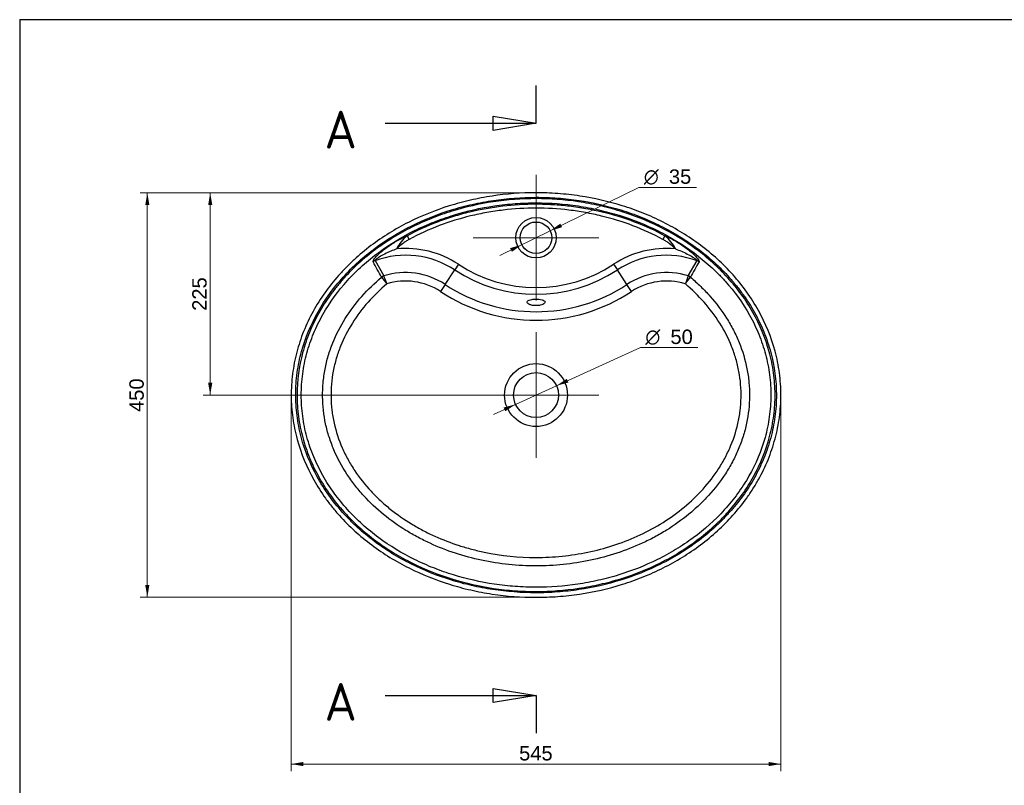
# Model space of a CAD drawing. Header units: millimetres. Extents: x 87 to 2279, y 58 to 1623.
# Tile 2 of 3: x 87 to 1183, y 771 to 1623. Entities that reach past the tile are written whole.
import ezdxf
from ezdxf.enums import TextEntityAlignment as Align
from ezdxf.lldxf.tags import DXFTag

# ---------------------------------------------------------------- set-up
doc = ezdxf.new("R2010")
doc.units = ezdxf.units.MM
for name, color, linetype in [('1', 7, 'Continuous'), ('Default', 7, 'Continuous'), ('WIND-R', 7, 'Continuous')]:
    doc.layers.add(name, color=color, linetype=linetype)
doc.styles.add('SEACAD_arial_ttf', font='arial.ttf')
doc.styles.add('SEACAD_seiso_ttf', font='seiso.ttf')
doc.styles.add('SEACAD_semeca1_ttf', font='semeca1.ttf')
tags = doc.linetypes.add('CENTER2', pattern=[28.575, 19.05, -3.175, 3.175, -3.175]).pattern_tags.tags
tags[10:11] = [DXFTag(74, 4), DXFTag(75, 0), DXFTag(340, '0'), DXFTag(46, 0.0), DXFTag(50, 0.0), DXFTag(44, 0.0), DXFTag(45, 0.0)]
tags[8:9] = [DXFTag(74, 4), DXFTag(75, 0), DXFTag(340, '0'), DXFTag(46, 0.0), DXFTag(50, 0.0), DXFTag(44, 0.0), DXFTag(45, 0.0)]
tags[6:7] = [DXFTag(74, 4), DXFTag(75, 0), DXFTag(340, '0'), DXFTag(46, 0.0), DXFTag(50, 0.0), DXFTag(44, 0.0), DXFTag(45, 0.0)]
tags[4:5] = [DXFTag(74, 4), DXFTag(75, 0), DXFTag(340, '0'), DXFTag(46, 0.0), DXFTag(50, 0.0), DXFTag(44, 0.0), DXFTag(45, 0.0)]

# ---------------------------------------------------------------- blocks, each defined once
blk = doc.blocks.new('SEANNOT_GROUP')
at = {"layer": 'Default', "color": 136, "linetype": 'CENTER2', "lineweight": 9}
for p, q in [((661.5, 1275.2), (661.5, 1258.2)), ((661.5, 1261.2), (661.5, 1149.2)), ((591.5, 1205.2), (608.5, 1205.2)), ((717.5, 1205.2), (605.5, 1205.2)), ((731.5, 1205.2), (714.5, 1205.2)), ((661.5, 1135.2), (661.5, 1152.2))]:
    blk.add_line(p, q, dxfattribs=at)
blk = doc.blocks.new('SEANNOT_GROUP1')
at = {"layer": 'Default', "color": 136, "linetype": 'CENTER2', "lineweight": 9}
for p, q in [((661.5, 1450.2), (661.5, 1430.7)), ((661.5, 1436.2), (661.5, 1324.2)), ((591.5, 1380.2), (611, 1380.2)), ((717.5, 1380.2), (605.5, 1380.2)), ((731.5, 1380.2), (712, 1380.2)), ((661.5, 1310.2), (661.5, 1329.7))]:
    blk.add_line(p, q, dxfattribs=at)
blk = doc.blocks.new('SE1')
at = {"color": 7, "linetype": 'Continuous', "style": 'SEACAD_seiso_ttf'}
blk.add_text('A', height=42, dxfattribs=at).set_placement((426.1, 1521.5), align=Align.TOP_LEFT)
blk = doc.blocks.new('SE2')
at = {"color": 7, "linetype": 'Continuous', "style": 'SEACAD_seiso_ttf'}
blk.add_text('A', height=42, dxfattribs=at).set_placement((426.1, 884.9), align=Align.TOP_LEFT)
blk = doc.blocks.new('SE3')
at = {"color": 7, "linetype": 'Continuous'}
for points in [[(613.9, 1499.6), (613.9, 1515.5), (661.5, 1507.5), (613.9, 1499.6)], [(493.5, 1507.5), (661.5, 1507.5)]]:
    blk.add_lwpolyline(points, dxfattribs=at)
blk = doc.blocks.new('SE4')
at = {"color": 7, "linetype": 'Continuous'}
for points in [[(613.9, 863), (613.9, 878.8), (661.5, 870.9), (613.9, 863)], [(493.5, 870.9), (661.5, 870.9)]]:
    blk.add_lwpolyline(points, dxfattribs=at)
blk = doc.blocks.new('SE')
at = {"layer": 'Default', "color": 7, "linetype": 'CENTER2'}
for p, q in [((661.5, 1507.5), (661.5, 1549.5)), ((661.5, 870.9), (661.5, 828.9))]:
    blk.add_line(p, q, dxfattribs=at)
at = {"layer": 'Default', "color": 7, "linetype": 'CENTER2', "const_width": 0.00035}
blk.add_lwpolyline([(661.5, 1507.5), (661.5, 870.9)], dxfattribs=at)
at = {"layer": 'Default'}
for name in ['SE1', 'SE3', 'SE2', 'SE4']:
    blk.add_blockref(name, (0, 0), dxfattribs=at)
blk = doc.blocks.new('GDimGGroup')
at = {"layer": 'Default', "linetype": 'Continuous', "lineweight": 9}
for points in [[(226.6, 1416.6), (231.2, 1416.6), (228.9, 1430.2)], [(226.6, 993.8), (228.9, 980.2), (231.2, 993.8)]]:
    blk.add_hatch(color=136, dxfattribs=at).paths.add_polyline_path(points)
at = {"layer": 'Default', "color": 136, "linetype": 'Continuous', "lineweight": 9}
for p, q in [((653.5, 1430.2), (220.9, 1430.2)), ((228.9, 980.2), (228.9, 1430.2)), ((653.5, 980.2), (220.9, 980.2))]:
    blk.add_line(p, q, dxfattribs=at)
at = {"layer": 'Default', "color": 136, "linetype": 'Continuous', "lineweight": 9, "style": 'SEACAD_arial_ttf'}
blk.add_text('450', height=16, rotation=90, dxfattribs=at).set_placement((208.9, 1186.4), align=Align.TOP_LEFT)
blk = doc.blocks.new('GDimGGroup1')
at = {"layer": 'Default', "linetype": 'Continuous', "lineweight": 9}
for points in [[(402.6, 792.4), (402.6, 797), (389, 794.7)], [(920.4, 792.4), (934, 794.7), (920.4, 797)]]:
    blk.add_hatch(color=136, dxfattribs=at).paths.add_polyline_path(points)
at = {"layer": 'Default', "color": 136, "linetype": 'Continuous', "lineweight": 9}
for p, q in [((389, 1197.2), (389, 786.7)), ((934, 1197.2), (934, 786.7)), ((389, 794.7), (934, 794.7))]:
    blk.add_line(p, q, dxfattribs=at)
at = {"layer": 'Default', "color": 136, "linetype": 'Continuous', "lineweight": 9, "style": 'SEACAD_arial_ttf'}
blk.add_text('545', height=16, dxfattribs=at).set_placement((642.7, 814.7), align=Align.TOP_LEFT)
blk = doc.blocks.new('GDimGGroup2')
at = {"layer": 'Default', "linetype": 'Continuous', "lineweight": 9}
for points in [[(296.6, 1416.6), (301.2, 1416.6), (298.9, 1430.2)], [(296.6, 1218.8), (298.9, 1205.2), (301.2, 1218.8)]]:
    blk.add_hatch(color=136, dxfattribs=at).paths.add_polyline_path(points)
at = {"layer": 'Default', "color": 136, "linetype": 'Continuous', "lineweight": 9}
for p, q in [((653.5, 1430.2), (290.9, 1430.2)), ((298.9, 1205.2), (298.9, 1430.2)), ((600.5, 1205.2), (290.9, 1205.2))]:
    blk.add_line(p, q, dxfattribs=at)
at = {"layer": 'Default', "color": 136, "linetype": 'Continuous', "lineweight": 9, "style": 'SEACAD_arial_ttf'}
blk.add_text('225', height=16, rotation=90, dxfattribs=at).set_placement((278.9, 1298.9), align=Align.TOP_LEFT)
blk = doc.blocks.new('GDimGGroup3')
at = {"layer": 'Default', "linetype": 'Continuous', "lineweight": 9}
for points in [[(695.7, 1223.3), (684.3, 1215.6), (697.6, 1219.1)], [(625.5, 1191.3), (627.3, 1187.2), (638.8, 1194.9)]]:
    blk.add_hatch(color=136, dxfattribs=at).paths.add_polyline_path(points)
at = {"layer": 'Default', "color": 136, "linetype": 'Continuous', "lineweight": 9}
for p, q in [((684.3, 1215.6), (777.6, 1258)), ((777.6, 1258), (841.7, 1258)), ((614, 1183.6), (684.3, 1215.6))]:
    blk.add_line(p, q, dxfattribs=at)
for s, style, p in [('O', 'SEACAD_semeca1_ttf', (783.2, 1278)), ('50', 'SEACAD_arial_ttf', (811.1, 1278))]:
    blk.add_text(s, height=16, dxfattribs=dict(at, style=style)).set_placement(p, align=Align.TOP_LEFT)
blk = doc.blocks.new('GDimGGroup4')
at = {"layer": 'Default', "linetype": 'Continuous', "lineweight": 9}
for points in [[(688.5, 1395.9), (677.2, 1387.9), (690.5, 1391.9)], [(632.6, 1368.6), (634.6, 1364.5), (645.8, 1372.5)]]:
    blk.add_hatch(color=136, dxfattribs=at).paths.add_polyline_path(points)
at = {"layer": 'Default', "color": 136, "linetype": 'Continuous', "lineweight": 9}
for p, q in [((677.2, 1387.9), (775.9, 1436.2)), ((775.9, 1436.2), (840, 1436.2)), ((621.4, 1360.5), (677.2, 1387.9))]:
    blk.add_line(p, q, dxfattribs=at)
for s, style, p in [('O', 'SEACAD_semeca1_ttf', (781.5, 1456.2)), ('35', 'SEACAD_arial_ttf', (809.4, 1456.2))]:
    blk.add_text(s, height=16, dxfattribs=dict(at, style=style)).set_placement(p, align=Align.TOP_LEFT)

msp = doc.modelspace()

# ---------------------------------------------------------------- linework, layer by layer
at = {"layer": '1', "color": 7, "linetype": 'Continuous'}
for q in [(2274.9, 1622.8), (86.9, 58.3)]:
    msp.add_line((86.9, 1622.8), q, dxfattribs=at)
at = {"layer": 'WIND-R', "color": 7, "linetype": 'Continuous'}
for p, q in [((518.1, 1382.5), (520.3, 1378.4)), ((805, 1382.5), (802.8, 1378.4)), ((482.3, 1354.7), (492.2, 1337.7)), ((575.1, 1350.7), (571, 1344.4)), ((747.9, 1350.7), (752.1, 1344.4)), ((830.9, 1337.7), (840.8, 1354.7)), ((560.3, 1328.3), (571, 1344.4)), ((762.7, 1328.3), (752.1, 1344.4)), ((560.3, 1328.3), (555.2, 1320.4)), ((767.9, 1320.4), (762.7, 1328.3))]:
    msp.add_line(p, q, dxfattribs=at)
for centre, radius in [((661.5, 1380.2), 22.5), ((661.5, 1380.2), 17.5), ((661.5, 1205.2), 35), ((661.5, 1205.2), 25)]:
    msp.add_circle(centre, radius, dxfattribs=at)
for centre, radius, start, end in [((542.4, 1351.2), 39.6, 127.9299, 155.2494), ((780.6, 1351.2), 39.6, 24.7506, 52.0701), ((516.4, 1261.5), 99.2, 56.6364, 110.1197), ((516.4, 1261.5), 106.8, 56.6364, 95.3543), ((806.6, 1261.5), 106.8, 84.6457, 123.3636), ((806.6, 1261.5), 99.2, 69.8803, 123.3636), ((-650.3, 717.9), 1296.8, 28.4771, 29.3469), ((661.5, 1481.9), 157.1, 236.6364, 303.3636), ((1973.3, 717.9), 1296.8, 150.6531, 151.5229), ((516.4, 1261.5), 79.9, 56.6364, 107.6475), ((-533.8, 961.2), 1092.9, 19.6565, 20.1496), ((661.5, 1481.9), 164.6, 236.6364, 303.3636), ((806.6, 1261.5), 79.9, 72.3525, 123.3636), ((1856.9, 961.2), 1092.9, 159.8504, 160.3435), ((3505.7, 3665), 3810.5, 217.6725, 217.8139), ((516.4, 1261.5), 70.5, 56.6364, 107.3467), ((661.5, 1481.9), 184, 236.6364, 303.3636), ((806.6, 1261.5), 70.5, 72.6533, 123.3636), ((-2182.6, 3665), 3810.5, 322.1861, 322.3275), ((661.5, 1481.9), 193.4, 236.6364, 303.3636)]:
    msp.add_arc(centre, radius, start, end, dxfattribs=at)
for points, knots in [([(934, 1205.2), (934, 1197), (933.5, 1188.7), (931.3, 1172.5), (929.7, 1164.5), (925.4, 1148.6), (922.8, 1140.8), (916.7, 1125.8), (913.1, 1118.4), (907.2, 1107.8), (905.1, 1104.3), (900.7, 1097.3), (898.4, 1093.9), (891.2, 1083.9), (886.1, 1077.6), (875.3, 1065.4), (869.5, 1059.7), (857.5, 1048.7), (851.1, 1043.4), (831.5, 1028.7), (817.6, 1020.2), (795.7, 1009.3), (788.2, 1005.9), (773, 999.8), (765.4, 997.1), (742.1, 989.8), (726.2, 986.2), (702, 982.6), (693.9, 981.7), (677.6, 980.5), (669.4, 980.2), (645.1, 980.2), (629, 981.4), (604.8, 985), (596.8, 986.5), (580.8, 990.2), (572.9, 992.3), (549.7, 999.6), (534.7, 1005.6), (513, 1016.4), (505.9, 1020.4), (492, 1028.9), (485.2, 1033.5), (465.6, 1048.2), (453.5, 1059.1), (439.9, 1074.2), (437.3, 1077.4), (432.1, 1083.7), (429.6, 1087), (422.4, 1097), (418.1, 1103.9), (406.2, 1125.1), (400, 1140), (394.6, 1159.9), (393.6, 1163.9), (392, 1171.9), (391.3, 1175.9), (389.6, 1188), (389.1, 1196.1), (389, 1212.4), (389.5, 1220.5), (391.6, 1236.9), (393.1, 1244.9), (397.3, 1260.7), (399.8, 1268.4), (405.9, 1283.6), (409.5, 1291.1), (421.3, 1312.6), (430.8, 1325.9), (444.5, 1341.3), (447.3, 1344.3), (453, 1350.1), (456, 1353), (465, 1361.3), (471.3, 1366.5), (484.3, 1376.3), (491.1, 1380.9), (505, 1389.5), (512.2, 1393.6), (534.1, 1404.6), (549.2, 1410.7), (572.6, 1418), (580.6, 1420.2), (596.5, 1423.8), (604.6, 1425.3), (628.7, 1429), (644.9, 1430.2), (669.4, 1430.2), (677.6, 1429.9), (694, 1428.7), (702.1, 1427.8), (726.2, 1424.2), (742, 1420.6), (765.3, 1413.4), (772.9, 1410.7), (784.4, 1406.1), (788.2, 1404.5), (795.6, 1401.1), (799.3, 1399.3), (817.6, 1390.2), (831.4, 1381.7), (851, 1367.1), (857.3, 1361.9), (869.5, 1350.8), (875.3, 1345), (891.6, 1326.7), (901.1, 1313.5), (917.2, 1284.7), (923.4, 1269.6), (929.7, 1246.1), (931.3, 1238.1), (933.5, 1221.7), (934, 1213.4), (934, 1205.2)], [0, 0, 0, 0, 0.015625, 0.015625, 0.03125, 0.03125, 0.046875, 0.046875, 0.0625, 0.0625, 0.070312, 0.070312, 0.078125, 0.078125, 0.09375, 0.09375, 0.109375, 0.109375, 0.125, 0.125, 0.15625, 0.15625, 0.171875, 0.171875, 0.1875, 0.1875, 0.21875, 0.21875, 0.234375, 0.234375, 0.25, 0.25, 0.28125, 0.28125, 0.296875, 0.296875, 0.3125, 0.3125, 0.34375, 0.34375, 0.359375, 0.359375, 0.375, 0.375, 0.40625, 0.40625, 0.414063, 0.414063, 0.421875, 0.421875, 0.4375, 0.4375, 0.46875, 0.46875, 0.476563, 0.476563, 0.484375, 0.484375, 0.5, 0.5, 0.515625, 0.515625, 0.53125, 0.53125, 0.546875, 0.546875, 0.5625, 0.5625, 0.59375, 0.59375, 0.601563, 0.601563, 0.609375, 0.609375, 0.625, 0.625, 0.640625, 0.640625, 0.65625, 0.65625, 0.6875, 0.6875, 0.703125, 0.703125, 0.71875, 0.71875, 0.75, 0.75, 0.765625, 0.765625, 0.78125, 0.78125, 0.8125, 0.8125, 0.828125, 0.828125, 0.835938, 0.835938, 0.84375, 0.84375, 0.875, 0.875, 0.890625, 0.890625, 0.90625, 0.90625, 0.9375, 0.9375, 0.96875, 0.96875, 0.984375, 0.984375, 1, 1, 1, 1]), ([(929, 1205.2), (929, 1221.4), (926.9, 1237.1), (921.7, 1256.4), (920.6, 1260.3), (918, 1267.9), (916.6, 1271.7), (912, 1282.8), (908.5, 1290), (900.8, 1303.9), (896.5, 1310.6), (889.4, 1320.4), (887, 1323.6), (881.9, 1329.9), (879.3, 1332.9), (866, 1347.8), (854.2, 1358.5), (834.8, 1372.9), (828.2, 1377.4), (814.5, 1385.8), (807.6, 1389.6), (793.3, 1396.8), (786, 1400), (771.2, 1406), (763.6, 1408.7), (740.6, 1415.8), (725.1, 1419.3), (701.5, 1422.8), (693.6, 1423.7), (677.6, 1424.9), (669.5, 1425.2), (645.6, 1425.2), (629.7, 1424), (606.2, 1420.5), (598.4, 1419.1), (582.8, 1415.6), (575, 1413.5), (552, 1406.4), (537.3, 1400.5), (509, 1386.4), (495.4, 1378.2), (476.1, 1363.9), (469.8, 1358.8), (457.9, 1348.1), (452.3, 1342.4), (441.6, 1330.6), (436.6, 1324.5), (427.2, 1311.5), (422.8, 1304.7), (411, 1283.7), (404.9, 1269.1), (399.6, 1249.9), (398.6, 1246), (397, 1238.1), (396.3, 1234.1), (394.6, 1222.1), (394.1, 1214.2), (394, 1198.3), (394.5, 1190.3), (396.5, 1174.4), (398, 1166.4), (404.2, 1143.1), (410.2, 1128.3), (425.8, 1100), (435.2, 1087), (448.5, 1072.1), (451.3, 1069.2), (457, 1063.4), (459.9, 1060.6), (468.8, 1052.5), (475, 1047.4), (487.7, 1037.8), (494.4, 1033.3), (508, 1024.9), (515.1, 1021), (536.6, 1010.2), (551.5, 1004.3), (574.3, 997.1), (582, 995), (597.7, 991.5), (605.6, 990), (629.4, 986.4), (645.3, 985.2), (669.2, 985.2), (677.2, 985.5), (693.2, 986.7), (701.2, 987.5), (725, 991.1), (740.5, 994.6), (770.8, 1004), (785.6, 1009.8), (807.3, 1020.6), (814.3, 1024.5), (828, 1032.9), (834.6, 1037.3), (847.4, 1046.8), (853.5, 1051.9), (862.4, 1059.9), (865.4, 1062.7), (871.1, 1068.4), (873.8, 1071.4), (887.3, 1086.3), (896.7, 1099.2), (906.5, 1116.7), (908.3, 1120.3), (911.8, 1127.5), (913.5, 1131.2), (918.1, 1142.4), (920.6, 1150), (924.8, 1165.3), (926.3, 1173.1), (927.9, 1185), (928.3, 1189), (928.9, 1197.1), (929, 1201.2), (929, 1205.2)], [0, 0, 0, 0, 0.03125, 0.03125, 0.039062, 0.039062, 0.046875, 0.046875, 0.0625, 0.0625, 0.078125, 0.078125, 0.085938, 0.085938, 0.09375, 0.09375, 0.125, 0.125, 0.140625, 0.140625, 0.15625, 0.15625, 0.171875, 0.171875, 0.1875, 0.1875, 0.21875, 0.21875, 0.234375, 0.234375, 0.25, 0.25, 0.28125, 0.28125, 0.296875, 0.296875, 0.3125, 0.3125, 0.34375, 0.34375, 0.375, 0.375, 0.390625, 0.390625, 0.40625, 0.40625, 0.421875, 0.421875, 0.4375, 0.4375, 0.46875, 0.46875, 0.476563, 0.476563, 0.484375, 0.484375, 0.5, 0.5, 0.515625, 0.515625, 0.53125, 0.53125, 0.5625, 0.5625, 0.59375, 0.59375, 0.601563, 0.601563, 0.609375, 0.609375, 0.625, 0.625, 0.640625, 0.640625, 0.65625, 0.65625, 0.6875, 0.6875, 0.703125, 0.703125, 0.71875, 0.71875, 0.75, 0.75, 0.765625, 0.765625, 0.78125, 0.78125, 0.8125, 0.8125, 0.84375, 0.84375, 0.859375, 0.859375, 0.875, 0.875, 0.890625, 0.890625, 0.898438, 0.898438, 0.90625, 0.90625, 0.9375, 0.9375, 0.945312, 0.945312, 0.953125, 0.953125, 0.96875, 0.96875, 0.984375, 0.984375, 0.992188, 0.992188, 1, 1, 1, 1]), ([(395.5, 1205.2), (395.5, 1221.3), (397.7, 1236.9), (402.8, 1256.1), (404, 1259.9), (406.5, 1267.5), (407.9, 1271.3), (412.5, 1282.3), (415.9, 1289.5), (423.6, 1303.3), (427.9, 1310), (434.9, 1319.7), (437.3, 1322.9), (442.4, 1329.1), (444.9, 1332.1), (458.2, 1346.9), (470, 1357.5), (489.2, 1371.8), (495.9, 1376.3), (509.4, 1384.6), (516.3, 1388.4), (530.5, 1395.5), (537.8, 1398.7), (552.5, 1404.6), (560.1, 1407.3), (582.9, 1414.4), (598.3, 1417.9), (621.8, 1421.4), (629.7, 1422.2), (645.6, 1423.4), (653.6, 1423.7), (677.4, 1423.7), (693.1, 1422.6), (716.5, 1419.1), (724.3, 1417.6), (739.8, 1414.2), (747.5, 1412.1), (770.4, 1405), (785, 1399.2), (813.2, 1385.2), (826.7, 1377.1), (845.9, 1362.9), (852.1, 1357.8), (863.9, 1347.2), (869.6, 1341.6), (880.2, 1329.9), (885.2, 1323.7), (894.6, 1310.9), (898.9, 1304.1), (910.7, 1283.3), (916.8, 1268.7), (922, 1249.6), (923, 1245.8), (924.6, 1237.9), (925.3, 1233.9), (926.9, 1222.1), (927.5, 1214.1), (927.6, 1198.3), (927.1, 1190.4), (925.1, 1174.6), (923.5, 1166.7), (917.4, 1143.5), (911.5, 1128.8), (895.9, 1100.7), (886.6, 1087.8), (873.3, 1072.9), (870.6, 1070), (865, 1064.3), (862, 1061.6), (853.2, 1053.5), (847, 1048.4), (834.3, 1038.9), (827.7, 1034.5), (814.2, 1026.1), (807.2, 1022.2), (785.7, 1011.5), (771, 1005.6), (748.2, 998.5), (740.5, 996.5), (725, 992.9), (717.1, 991.4), (693.5, 987.9), (677.7, 986.7), (653.9, 986.7), (646, 987), (630.1, 988.1), (622.1, 989), (598.5, 992.5), (583, 996), (552.9, 1005.3), (538.2, 1011.1), (516.7, 1021.8), (509.6, 1025.7), (496.1, 1034), (489.5, 1038.4), (476.8, 1047.8), (470.6, 1052.8), (461.8, 1060.9), (458.9, 1063.6), (453.2, 1069.3), (450.4, 1072.2), (437, 1087), (427.7, 1099.9), (418, 1117.2), (416.1, 1120.8), (412.6, 1128), (411, 1131.7), (406.4, 1142.8), (403.9, 1150.3), (399.8, 1165.6), (398.2, 1173.3), (396.6, 1185.1), (396.2, 1189.1), (395.7, 1197.1), (395.5, 1201.2), (395.5, 1205.2)], [0, 0, 0, 0, 0.03125, 0.03125, 0.039062, 0.039062, 0.046875, 0.046875, 0.0625, 0.0625, 0.078125, 0.078125, 0.085937, 0.085937, 0.09375, 0.09375, 0.125, 0.125, 0.140625, 0.140625, 0.15625, 0.15625, 0.171875, 0.171875, 0.1875, 0.1875, 0.21875, 0.21875, 0.234375, 0.234375, 0.25, 0.25, 0.28125, 0.28125, 0.296875, 0.296875, 0.3125, 0.3125, 0.34375, 0.34375, 0.375, 0.375, 0.390625, 0.390625, 0.40625, 0.40625, 0.421875, 0.421875, 0.4375, 0.4375, 0.46875, 0.46875, 0.476562, 0.476562, 0.484375, 0.484375, 0.5, 0.5, 0.515625, 0.515625, 0.53125, 0.53125, 0.5625, 0.5625, 0.59375, 0.59375, 0.601562, 0.601562, 0.609375, 0.609375, 0.625, 0.625, 0.640625, 0.640625, 0.65625, 0.65625, 0.6875, 0.6875, 0.703125, 0.703125, 0.71875, 0.71875, 0.75, 0.75, 0.765625, 0.765625, 0.78125, 0.78125, 0.8125, 0.8125, 0.84375, 0.84375, 0.859375, 0.859375, 0.875, 0.875, 0.890625, 0.890625, 0.898437, 0.898437, 0.90625, 0.90625, 0.9375, 0.9375, 0.945312, 0.945312, 0.953125, 0.953125, 0.96875, 0.96875, 0.984375, 0.984375, 0.992187, 0.992187, 1, 1, 1, 1]), ([(400.2, 1205.2), (400.2, 1197.3), (400.8, 1189.5), (402.9, 1174), (404.4, 1166.3), (407.5, 1154.9), (408.7, 1151.2), (411.2, 1143.8), (412.6, 1140.1), (417, 1129.4), (420.5, 1122.4), (426.2, 1112.3), (428.2, 1108.9), (432.4, 1102.3), (434.6, 1099.1), (441.6, 1089.6), (446.5, 1083.5), (456.9, 1072), (462.4, 1066.6), (474, 1056.1), (480.1, 1051.2), (499, 1037.2), (512.3, 1029.2), (533.2, 1018.8), (540.4, 1015.7), (554.9, 1009.9), (562.3, 1007.3), (584.6, 1000.5), (599.7, 997.1), (622.8, 993.7), (630.6, 992.8), (646.2, 991.7), (653.9, 991.4), (677.2, 991.4), (692.6, 992.5), (715.6, 995.9), (723.3, 997.4), (738.6, 1000.8), (746.1, 1002.8), (768.4, 1009.7), (782.7, 1015.3), (803.5, 1025.6), (810.2, 1029.3), (820.2, 1035.3), (823.5, 1037.4), (830, 1041.8), (833.2, 1044), (849, 1055.6), (860.6, 1066), (876.3, 1083.2), (881.2, 1089.2), (890.5, 1101.9), (894.7, 1108.5), (906.2, 1128.7), (912.2, 1142.9), (917.4, 1161.8), (918.4, 1165.6), (920, 1173.3), (920.6, 1177.2), (922.2, 1188.7), (922.8, 1196.5), (922.9, 1212), (922.4, 1219.8), (920.4, 1235.4), (918.9, 1243.1), (914.9, 1258.1), (912.4, 1265.5), (906.5, 1280), (903.1, 1287.1), (891.6, 1307.6), (882.5, 1320.3), (869.4, 1334.8), (866.6, 1337.7), (861.1, 1343.3), (858.3, 1345.9), (849.6, 1353.8), (843.6, 1358.7), (831.1, 1368), (824.6, 1372.4), (811.2, 1380.6), (804.3, 1384.4), (783.4, 1394.8), (768.9, 1400.6), (746.5, 1407.5), (738.9, 1409.5), (723.7, 1413), (716, 1414.4), (692.9, 1417.8), (677.4, 1419), (654.1, 1419), (646.2, 1418.7), (630.6, 1417.6), (622.8, 1416.7), (599.8, 1413.3), (584.7, 1410), (562.4, 1403.1), (555.1, 1400.6), (540.5, 1394.8), (533.3, 1391.6), (512.3, 1381.2), (499, 1373.2), (480.3, 1359.3), (474.2, 1354.4), (462.5, 1343.9), (456.9, 1338.4), (441.2, 1321.1), (432, 1308.5), (422.4, 1291.4), (420.5, 1287.9), (417.1, 1280.9), (415.5, 1277.3), (411, 1266.5), (408.5, 1259.2), (404.4, 1244.2), (402.9, 1236.6), (400.8, 1221), (400.2, 1213.1), (400.2, 1205.2)], [0, 0, 0, 0, 0.015625, 0.015625, 0.03125, 0.03125, 0.039062, 0.039062, 0.046875, 0.046875, 0.0625, 0.0625, 0.070312, 0.070312, 0.078125, 0.078125, 0.09375, 0.09375, 0.109375, 0.109375, 0.125, 0.125, 0.15625, 0.15625, 0.171875, 0.171875, 0.1875, 0.1875, 0.21875, 0.21875, 0.234375, 0.234375, 0.25, 0.25, 0.28125, 0.28125, 0.296875, 0.296875, 0.3125, 0.3125, 0.34375, 0.34375, 0.359375, 0.359375, 0.367187, 0.367187, 0.375, 0.375, 0.40625, 0.40625, 0.421875, 0.421875, 0.4375, 0.4375, 0.46875, 0.46875, 0.476562, 0.476562, 0.484375, 0.484375, 0.5, 0.5, 0.515625, 0.515625, 0.53125, 0.53125, 0.546875, 0.546875, 0.5625, 0.5625, 0.59375, 0.59375, 0.601562, 0.601562, 0.609375, 0.609375, 0.625, 0.625, 0.640625, 0.640625, 0.65625, 0.65625, 0.6875, 0.6875, 0.703125, 0.703125, 0.71875, 0.71875, 0.75, 0.75, 0.765625, 0.765625, 0.78125, 0.78125, 0.8125, 0.8125, 0.828125, 0.828125, 0.84375, 0.84375, 0.875, 0.875, 0.890625, 0.890625, 0.90625, 0.90625, 0.9375, 0.9375, 0.945312, 0.945312, 0.953125, 0.953125, 0.96875, 0.96875, 0.984375, 0.984375, 1, 1, 1, 1]), ([(518.1, 1382.5), (529.1, 1388.4), (540.5, 1393.6), (558, 1400.3), (564, 1402.3), (575.9, 1406), (581.9, 1407.6), (600, 1412), (612.1, 1414.1), (636.7, 1417), (649.1, 1417.8), (667.8, 1417.8), (674.1, 1417.6), (686.5, 1416.8), (692.6, 1416.3), (711.1, 1414.1), (723.2, 1411.9), (747.3, 1406.1), (759.2, 1402.5), (782.6, 1393.6), (794, 1388.4), (805, 1382.5)], [0, 0, 0, 0, 0.125, 0.125, 0.1875, 0.1875, 0.25, 0.25, 0.375, 0.375, 0.5, 0.5, 0.5625, 0.5625, 0.625, 0.625, 0.75, 0.75, 0.875, 0.875, 1, 1, 1, 1]), ([(802.8, 1378.4), (791.9, 1384.2), (780.7, 1389.3), (757.9, 1397.9), (746.3, 1401.5), (728.5, 1405.8), (722.5, 1407.1), (710.4, 1409.3), (704.3, 1410.2), (686, 1412.4), (673.8, 1413.1), (649.4, 1413.1), (637.2, 1412.4), (618.9, 1410.2), (612.8, 1409.3), (600.7, 1407.1), (594.7, 1405.9), (576.8, 1401.5), (565.2, 1398), (542.3, 1389.3), (531.2, 1384.2), (520.3, 1378.4)], [0, 0, 0, 0, 0.125, 0.125, 0.25, 0.25, 0.3125, 0.3125, 0.375, 0.375, 0.5, 0.5, 0.625, 0.625, 0.6875, 0.6875, 0.75, 0.75, 0.875, 0.875, 1, 1, 1, 1]), ([(480.1, 1353.5), (479.9, 1353.8), (480.1, 1354.4), (480.8, 1355.7), (481.3, 1356.4), (482.4, 1357.9), (483.1, 1358.6), (484.4, 1360.1), (485.2, 1360.8), (487.4, 1362.9), (489, 1364.4), (492.3, 1367.1), (494, 1368.4), (497.5, 1370.9), (499.2, 1372.1), (502.9, 1374.5), (504.8, 1375.6), (510.4, 1378.9), (514.2, 1380.8), (518.1, 1382.5)], [0, 0, 0, 0, 0.0625, 0.0625, 0.125, 0.125, 0.1875, 0.1875, 0.25, 0.25, 0.375, 0.375, 0.5, 0.5, 0.625, 0.625, 0.75, 0.75, 1, 1, 1, 1]), ([(805, 1382.5), (808.9, 1380.8), (812.7, 1378.8), (820.2, 1374.5), (823.8, 1372.2), (830.8, 1367.1), (834.2, 1364.4), (837.9, 1360.8), (838.6, 1360.1), (840, 1358.6), (840.6, 1357.9), (841.8, 1356.4), (842.3, 1355.7), (843, 1354.4), (843.1, 1353.8), (842.9, 1353.5)], [0, 0, 0, 0, 0.25, 0.25, 0.5, 0.5, 0.75, 0.75, 0.8125, 0.8125, 0.875, 0.875, 0.9375, 0.9375, 1, 1, 1, 1]), ([(520.3, 1378.4), (519, 1377.7), (517.8, 1376.9), (515.4, 1375.3), (514.2, 1374.4), (510.7, 1371.7), (508.6, 1369.8), (506.5, 1367.8)], [0, 0, 0, 0, 0.25, 0.25, 0.5, 0.5, 1, 1, 1, 1]), ([(816.6, 1367.8), (814.5, 1369.8), (812.3, 1371.7), (808.9, 1374.4), (807.7, 1375.3), (805.3, 1376.9), (804, 1377.7), (802.8, 1378.4)], [0, 0, 0, 0, 0.5, 0.5, 0.75, 0.75, 1, 1, 1, 1]), ([(506.5, 1367.8), (501.9, 1366.2), (497.5, 1364.3), (491, 1361), (488.9, 1359.9), (485.9, 1358), (485, 1357.3), (483.6, 1356.3), (483.2, 1356), (482.6, 1355.5), (482.5, 1355.3), (482.2, 1355), (482.2, 1354.8), (482.3, 1354.7)], [0, 0, 0, 0, 0.5, 0.5, 0.75, 0.75, 0.875, 0.875, 0.9375, 0.9375, 0.96875, 0.96875, 1, 1, 1, 1]), ([(816.6, 1367.8), (821.2, 1366.2), (825.6, 1364.3), (832, 1361), (834.1, 1359.9), (837.1, 1358), (838.1, 1357.3), (839.5, 1356.3), (839.9, 1356), (840.4, 1355.5), (840.6, 1355.3), (840.8, 1355), (840.9, 1354.8), (840.8, 1354.7)], [0, 0, 0, 0, 0.5, 0.5, 0.75, 0.75, 0.875, 0.875, 0.9375, 0.9375, 0.96875, 0.96875, 1, 1, 1, 1]), ([(833.4, 1336.3), (837.3, 1333), (841.1, 1329.5), (848.5, 1322.4), (852, 1318.7), (862.1, 1307.3), (868.2, 1299.2), (876.3, 1286.4), (878.9, 1282), (883.5, 1273), (885.7, 1268.3), (891.4, 1254.1), (894.3, 1244.4), (897.3, 1229.4), (898, 1224.4), (898.9, 1214.2), (899.2, 1209.1), (899, 1193.8), (897.9, 1183.8), (894.8, 1168.8), (893.5, 1163.8), (890.4, 1154.1), (888.6, 1149.3), (884.7, 1140), (882.5, 1135.4), (877.7, 1126.4), (875.1, 1122), (866.7, 1109.1), (860.5, 1101.1), (850.2, 1089.8), (846.7, 1086.2), (839.3, 1079.2), (835.4, 1075.8), (823.6, 1066.1), (815.3, 1060.2), (802.4, 1052.2), (798, 1049.6), (789, 1044.8), (784.4, 1042.5), (761.2, 1031.9), (741.9, 1025.6), (712.1, 1019.3), (701.9, 1017.7), (681.7, 1015.6), (671.6, 1015.1), (651.4, 1015.1), (641.3, 1015.6), (621.1, 1017.7), (610.9, 1019.3), (581.1, 1025.6), (562, 1031.8), (539, 1042.4), (534.5, 1044.6), (525.5, 1049.4), (521, 1052), (508, 1060), (499.7, 1065.9), (484, 1078.7), (476.6, 1085.6), (466.3, 1097), (463, 1100.9), (456.7, 1108.9), (453.8, 1113.1), (445.4, 1125.8), (440.6, 1134.7), (434.6, 1148.9), (432.8, 1153.7), (429.7, 1163.4), (428.4, 1168.3), (425.2, 1183.1), (424.1, 1193.2), (423.9, 1208.6), (424.1, 1213.7), (425, 1223.9), (425.7, 1228.9), (427.6, 1238.9), (428.8, 1243.8), (431.7, 1253.6), (433.4, 1258.5), (439.2, 1272.7), (443.8, 1281.8), (454.7, 1299), (460.9, 1307.3), (474.4, 1322.6), (481.8, 1329.7), (489.6, 1336.3)], [0, 0, 0, 0, 0.015625, 0.015625, 0.03125, 0.03125, 0.0625, 0.0625, 0.078125, 0.078125, 0.09375, 0.09375, 0.125, 0.125, 0.140625, 0.140625, 0.15625, 0.15625, 0.1875, 0.1875, 0.203125, 0.203125, 0.21875, 0.21875, 0.234375, 0.234375, 0.25, 0.25, 0.28125, 0.28125, 0.296875, 0.296875, 0.3125, 0.3125, 0.34375, 0.34375, 0.359375, 0.359375, 0.375, 0.375, 0.4375, 0.4375, 0.46875, 0.46875, 0.5, 0.5, 0.53125, 0.53125, 0.5625, 0.5625, 0.625, 0.625, 0.640625, 0.640625, 0.65625, 0.65625, 0.6875, 0.6875, 0.71875, 0.71875, 0.734375, 0.734375, 0.75, 0.75, 0.78125, 0.78125, 0.796875, 0.796875, 0.8125, 0.8125, 0.84375, 0.84375, 0.859375, 0.859375, 0.875, 0.875, 0.890625, 0.890625, 0.90625, 0.90625, 0.9375, 0.9375, 0.96875, 0.96875, 1, 1, 1, 1]), ([(495.4, 1328.8), (487.9, 1322.5), (481, 1315.8), (468.2, 1301.3), (462.4, 1293.6), (452, 1277.1), (447.6, 1268.5), (442.2, 1255.1), (440.6, 1250.6), (437.9, 1241.3), (436.7, 1236.6), (434, 1222.2), (433.2, 1212.5), (433.4, 1198.1), (433.7, 1193.3), (434.9, 1183.6), (435.7, 1178.8), (438.9, 1164.6), (441.9, 1155.4), (447.7, 1142.1), (449.9, 1137.7), (454.6, 1129.1), (457.1, 1125), (465.2, 1112.9), (471.3, 1105.3), (481.2, 1094.7), (484.7, 1091.2), (491.8, 1084.6), (495.5, 1081.4), (506.8, 1072.4), (514.7, 1066.8), (527.2, 1059.3), (531.4, 1056.9), (540, 1052.3), (544.4, 1050.2), (557.6, 1044.3), (566.6, 1040.8), (580.4, 1036.3), (585.1, 1035), (594.5, 1032.5), (599.2, 1031.4), (623, 1026.4), (642.2, 1024.5), (666.3, 1024.5), (671.2, 1024.6), (680.9, 1025.1), (685.7, 1025.5), (700.2, 1027), (709.7, 1028.4), (737.9, 1034.3), (756.3, 1040.1), (791.8, 1056.2), (808.4, 1066.1), (831.1, 1084.2), (838.3, 1090.9), (851.5, 1105), (857.6, 1112.6), (865.7, 1124.6), (868.2, 1128.7), (873, 1137.3), (875.1, 1141.7), (881, 1154.9), (884, 1164.1), (887.2, 1178.2), (888.1, 1182.9), (889.3, 1192.6), (889.6, 1197.5), (889.9, 1212.1), (889.1, 1221.7), (886.4, 1236), (885.3, 1240.8), (882.6, 1250.2), (881, 1254.8), (875.6, 1268.3), (871.2, 1276.9), (860.8, 1293.5), (854.9, 1301.3), (842.1, 1315.8), (835.1, 1322.5), (827.7, 1328.8)], [0, 0, 0, 0, 0.03125, 0.03125, 0.0625, 0.0625, 0.09375, 0.09375, 0.109375, 0.109375, 0.125, 0.125, 0.15625, 0.15625, 0.171875, 0.171875, 0.1875, 0.1875, 0.21875, 0.21875, 0.234375, 0.234375, 0.25, 0.25, 0.28125, 0.28125, 0.296875, 0.296875, 0.3125, 0.3125, 0.34375, 0.34375, 0.359375, 0.359375, 0.375, 0.375, 0.40625, 0.40625, 0.421875, 0.421875, 0.4375, 0.4375, 0.5, 0.5, 0.515625, 0.515625, 0.53125, 0.53125, 0.5625, 0.5625, 0.625, 0.625, 0.6875, 0.6875, 0.71875, 0.71875, 0.75, 0.75, 0.765625, 0.765625, 0.78125, 0.78125, 0.8125, 0.8125, 0.828125, 0.828125, 0.84375, 0.84375, 0.875, 0.875, 0.890625, 0.890625, 0.90625, 0.90625, 0.9375, 0.9375, 0.96875, 0.96875, 1, 1, 1, 1]), ([(671, 1307.4), (671.4, 1307.9), (671.6, 1308.4), (671.4, 1309.3), (671.1, 1309.7), (670, 1310.5), (669.2, 1310.9), (667.2, 1311.4), (666, 1311.6), (663.5, 1311.9), (662.1, 1311.9), (659.4, 1311.9), (658.1, 1311.8), (655.7, 1311.4), (654.7, 1311.1), (653, 1310.4), (652.4, 1310.1), (651.6, 1309.2), (651.5, 1308.7), (651.7, 1307.8), (652, 1307.3), (653.1, 1306.5), (653.9, 1306), (655.9, 1305.3), (657.1, 1305), (659.6, 1304.7), (660.9, 1304.6), (663.7, 1304.7), (665, 1304.9), (668.5, 1305.6), (670.3, 1306.5), (671, 1307.4)], [0, 0, 0, 0, 0.0625, 0.0625, 0.125, 0.125, 0.1875, 0.1875, 0.25, 0.25, 0.3125, 0.3125, 0.375, 0.375, 0.4375, 0.4375, 0.5, 0.5, 0.5625, 0.5625, 0.625, 0.625, 0.6875, 0.6875, 0.75, 0.75, 0.8125, 0.8125, 0.875, 0.875, 1, 1, 1, 1])]:
    msp.add_open_spline(points, degree=3, knots=knots, dxfattribs=at)
for points, weights in [([(482.3, 1354.7), (481.1, 1354.3), (480.1, 1353.5)], [1, 0.987915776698, 1]), ([(842.9, 1353.5), (842, 1354.3), (840.8, 1354.7)], [1, 0.987915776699, 1]), ([(492.2, 1337.7), (490.8, 1337.2), (489.6, 1336.3)], [1, 0.983245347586, 1]), ([(833.4, 1336.3), (832.3, 1337.2), (830.9, 1337.7)], [1, 0.983245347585, 1])]:
    msp.add_rational_spline(points, weights, degree=2, dxfattribs=at)

# ---------------------------------------------------------------- block references
at = {"layer": 'Default'}
for name in ['SE', 'SEANNOT_GROUP1', 'GDimGGroup4', 'GDimGGroup', 'GDimGGroup2', 'SEANNOT_GROUP', 'GDimGGroup3', 'GDimGGroup1']:
    msp.add_blockref(name, (0, 0), dxfattribs=at)

doc.saveas('drawing.dxf')
